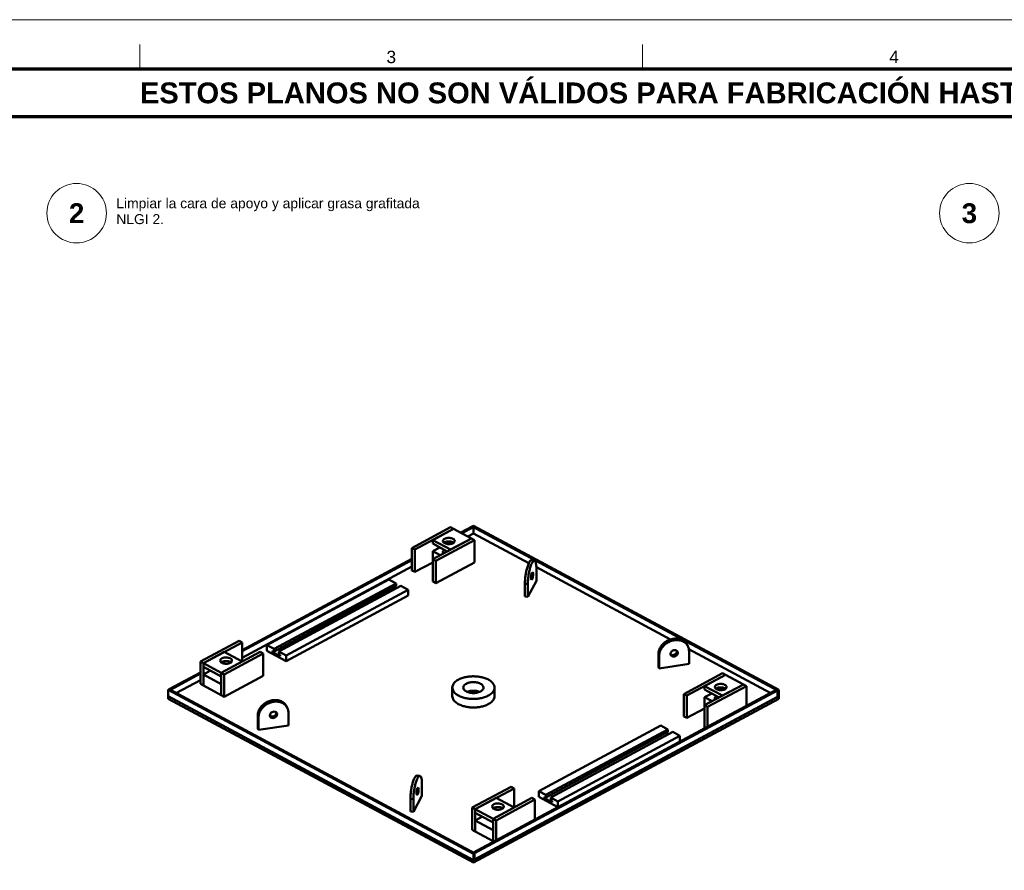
# Model space of a CAD drawing. Header units: millimetres. Extents: x 0 to 841, y 0 to 594.
# Tile 22 of 31: x 199 to 397, y 423 to 594. Entities that reach past the tile are written whole.
import ezdxf
from ezdxf.enums import TextEntityAlignment as Align

# ---------------------------------------------------------------- set-up
doc = ezdxf.new("R2010")
doc.units = ezdxf.units.MM
for name, color, linetype, lineweight in [('FINA', 7, 'CONTINUOUS', 18), ('MARCO', 7, 'CONTINUOUS', 70), ('TXT', 7, 'CONTINUOUS', 25), ('VIS', 7, 'CONTINUOUS', 50)]:
    doc.layers.add(name, color=color, linetype=linetype, lineweight=lineweight)
doc.styles.add('STD', font='LiberationSans-Regular.ttf')
doc.styles.add('STDB', font='LiberationSans-Bold.ttf')

msp = doc.modelspace()

# ---------------------------------------------------------------- linework, layer by layer
at = {"layer": 'FINA'}
for p, q in [((222.75, 584), (222.75, 589)), ((324.12, 584), (324.12, 589))]:
    msp.add_line(p, q, dxfattribs=at)
msp.add_lwpolyline([(0, 0), (841, 0), (841, 594), (0, 594)], close=True, dxfattribs=at)
for centre in [(210, 555), (390, 555)]:
    msp.add_circle(centre, 6, dxfattribs=at)
at = {"layer": 'MARCO'}
for points in [[(20, 10), (831, 10), (831, 584), (20, 584)], [(20, 574.5), (831, 574.5), (831, 584), (20, 584)]]:
    msp.add_lwpolyline(points, close=True, dxfattribs=at)
at = {"layer": 'VIS'}
for points in [[(285.41, 491.7), (277.6, 487.5)], [(286.01, 491.38), (278.2, 487.18)], [(286.01, 491.38), (281.8, 489.12)], [(285.41, 491.7), (286.01, 491.38)], [(286.01, 491.38), (289.62, 489.44)], [(287.44, 490.61), (289.76, 491.85)], [(287.68, 490.48), (290, 491.72)], [(288.88, 489.83), (290, 490.43)], [(289.76, 491.85), (290, 491.98)], [(289.76, 491.85), (351.31, 458.81)], [(289.76, 491.85), (290, 491.72)], [(290, 491.98), (351.55, 458.94)], [(290, 490.43), (290, 491.72)], [(290, 490.43), (301.17, 484.44)], [(289.62, 489.44), (281.8, 485.25)], [(281.8, 488.4), (281.8, 489.12)], [(281.8, 489.12), (285.41, 487.18)], [(281.8, 488.4), (284.74, 486.82)], [(290.22, 489.12), (282.41, 484.92)], [(283.86, 488.92), (283.92, 489.12), (284.06, 489.28), (284.24, 489.39), (284.43, 489.47), (284.63, 489.52), (284.84, 489.55), (285.05, 489.56), (285.26, 489.55), (285.47, 489.52), (285.67, 489.47), (285.86, 489.39), (286.04, 489.28), (286.18, 489.12), (286.24, 488.92)], [(284.21, 488.47), (284.12, 488.52), (284.04, 488.58), (283.97, 488.65), (283.91, 488.73), (283.87, 488.83), (283.86, 488.92)], [(284.07, 488.57), (284.24, 488.68), (284.43, 488.75), (284.64, 488.81), (284.84, 488.84), (285.05, 488.85), (285.26, 488.84), (285.46, 488.81), (285.67, 488.75), (285.86, 488.68), (286.04, 488.57)], [(286.24, 488.92), (286.18, 488.72), (286.04, 488.57), (285.86, 488.45), (285.66, 488.38), (285.45, 488.32), (285.24, 488.29), (285.03, 488.28), (284.82, 488.3), (284.61, 488.33), (284.4, 488.39), (284.21, 488.47)], [(285.45, 488.81), (284.57, 488.34)], [(289.62, 489.44), (285.41, 487.18)], [(289.62, 489.44), (290.22, 489.12)], [(290.22, 484.61), (290.22, 489.12)], [(277.6, 483), (277.6, 487.5)], [(277.6, 487.5), (278.2, 487.18)], [(278.2, 482.68), (278.2, 487.18)], [(283.25, 487.63), (281.8, 486.85)], [(281.8, 485.25), (281.8, 486.85)], [(281.8, 486.85), (283.3, 486.05)], [(283.86, 486.66), (283.87, 486.76), (283.91, 486.85), (283.97, 486.93), (284.04, 487), (284.12, 487.06), (284.21, 487.11)], [(283.96, 486.4), (283.93, 486.44), (283.91, 486.48), (283.89, 486.52), (283.87, 486.57), (283.86, 486.61), (283.86, 486.66)], [(243.38, 466.95), (277.6, 485.32)], [(243.38, 466.69), (277.6, 485.07)], [(281.8, 484.61), (278.2, 482.68)], [(281.8, 480.74), (281.8, 485.25)], [(281.8, 485.25), (282.41, 484.92)], [(282.41, 480.42), (282.41, 484.92)], [(290.22, 484.61), (282.41, 480.42)], [(301.72, 485.05), (301.53, 484.98), (301.39, 484.83), (301.27, 484.65), (301.18, 484.46), (301.09, 484.27), (301.02, 484.07), (300.95, 483.87), (300.88, 483.67), (300.82, 483.47), (300.77, 483.26), (300.72, 483.06), (300.67, 482.85), (300.63, 482.65), (300.59, 482.44), (300.56, 482.23), (300.52, 482.02), (300.49, 481.82), (300.47, 481.61), (300.44, 481.4), (300.42, 481.19), (300.41, 480.98), (300.4, 480.77), (300.39, 480.56), (300.39, 480.34)], [(302.31, 484.96), (302.12, 484.89), (301.97, 484.74), (301.86, 484.56), (301.77, 484.37), (301.68, 484.18), (301.6, 483.98), (301.54, 483.78), (301.47, 483.58), (301.41, 483.38), (301.36, 483.17), (301.31, 482.97), (301.26, 482.76), (301.22, 482.56), (301.18, 482.35), (301.14, 482.14), (301.11, 481.93), (301.08, 481.73), (301.05, 481.52), (301.03, 481.31), (301.01, 481.1), (301, 480.89), (300.98, 480.68), (300.98, 480.47), (300.97, 480.25)], [(302.31, 484.96), (301.72, 485.05)], [(302.69, 483.48), (302.69, 483.71), (302.68, 483.94), (302.66, 484.17), (302.62, 484.39), (302.57, 484.61), (302.48, 484.82), (302.31, 484.96)], [(243.38, 465.4), (277.6, 483.77)], [(277.6, 483), (278.2, 482.68)], [(301.72, 481.11), (301.63, 481.32), (301.63, 481.55), (301.64, 481.78), (301.68, 482.01), (301.73, 482.24), (301.81, 482.46), (301.95, 482.63)], [(301.95, 482.63), (302, 482.58), (302.02, 482.52), (302.03, 482.46), (302.04, 482.39), (302.04, 482.33), (302.04, 482.26)], [(302.69, 483.62), (329.75, 469.09)], [(302.69, 480.9), (302.69, 483.48)], [(248.37, 467.94), (272.97, 481.15)], [(272.97, 481.15), (274.41, 480.37)], [(281.8, 480.74), (282.41, 480.42)], [(300.97, 477.67), (302.69, 480.9)], [(301.62, 481.48), (301.66, 481.62), (301.69, 481.75), (301.72, 481.89), (301.73, 482.03), (301.75, 482.16), (301.75, 482.3)], [(302.04, 482.26), (302.04, 482.06), (302.01, 481.85), (301.97, 481.65), (301.92, 481.45), (301.85, 481.26), (301.72, 481.11)], [(249.81, 467.16), (274.41, 480.37)], [(249.81, 466.65), (274.41, 479.86)], [(250.77, 466.65), (275.37, 479.86)], [(252.22, 465.87), (276.82, 479.08)], [(274.14, 479.71), (274.63, 479.45)], [(274.41, 480.37), (274.41, 479.86)], [(275.37, 479.86), (276.82, 479.08)], [(276.82, 477.93), (276.82, 479.08)], [(300.97, 480.25), (300.39, 480.34)], [(300.39, 480.34), (300.39, 477.76)], [(300.97, 480.25), (300.97, 477.67)], [(252.22, 464.73), (276.82, 477.93)], [(300.97, 477.67), (300.39, 477.76)], [(234.97, 464.62), (242.78, 468.81)], [(243.38, 468.49), (242.78, 468.81)], [(333.07, 468.05), (332.96, 468.23), (332.84, 468.4), (332.7, 468.55), (332.54, 468.69), (332.38, 468.81), (332.2, 468.92), (332.02, 469.02), (331.83, 469.09), (331.63, 469.16), (331.43, 469.2), (331.22, 469.24), (331.02, 469.26), (330.81, 469.26), (330.6, 469.25), (330.4, 469.23), (330.19, 469.2), (329.99, 469.16), (329.79, 469.1), (329.59, 469.04), (329.4, 468.96), (329.21, 468.87), (329.03, 468.78), (328.85, 468.67), (328.68, 468.55), (328.51, 468.43), (328.36, 468.29), (328.21, 468.15), (328.06, 468), (327.93, 467.84), (327.81, 467.67), (327.7, 467.5), (327.6, 467.32), (327.51, 467.13), (327.44, 466.94), (327.38, 466.74), (327.33, 466.53), (327.31, 466.33), (327.3, 466.12)], [(333.24, 467.74), (333.13, 467.91), (333.01, 468.08), (332.87, 468.23), (332.71, 468.37), (332.55, 468.5), (332.37, 468.61), (332.19, 468.7), (331.99, 468.78), (331.8, 468.84), (331.59, 468.89), (331.39, 468.92), (331.18, 468.94), (330.98, 468.95), (330.77, 468.94), (330.56, 468.92), (330.36, 468.89), (330.16, 468.84), (329.96, 468.79), (329.76, 468.72), (329.57, 468.64), (329.38, 468.56), (329.2, 468.46), (329.02, 468.35), (328.85, 468.24), (328.68, 468.11), (328.52, 467.98), (328.37, 467.83), (328.23, 467.68), (328.1, 467.52), (327.98, 467.36), (327.87, 467.18), (327.77, 467), (327.68, 466.81), (327.61, 466.62), (327.55, 466.42), (327.5, 466.22), (327.48, 466.01), (327.47, 465.81)], [(235.57, 464.29), (243.38, 468.49)], [(235.57, 464.29), (239.77, 466.55)], [(239.17, 462.36), (246.99, 466.55)], [(243.38, 464.62), (239.77, 466.55)], [(243.38, 464.62), (243.38, 468.49)], [(247.59, 466.23), (246.99, 466.55)], [(248.37, 466.79), (248.37, 467.94)], [(248.37, 467.94), (249.81, 467.16)], [(248.37, 466.79), (252.22, 464.73)], [(249.52, 466.8), (249.52, 466.52)], [(249.52, 466.8), (249.81, 466.65)], [(249.52, 466.52), (249.79, 466.66)], [(249.81, 467.16), (249.81, 466.65)], [(250.77, 466.65), (252.22, 465.87)], [(250.77, 466.65), (250.77, 466.13)], [(329.8, 465.91), (329.74, 466.12), (329.77, 466.33), (329.86, 466.53), (330, 466.69), (330.18, 466.82), (330.39, 466.89), (330.6, 466.92), (330.82, 466.89), (331.01, 466.79), (331.15, 466.63)], [(329.74, 466.08), (329.93, 465.97), (330.14, 465.93), (330.36, 465.95), (330.56, 466.02), (330.75, 466.14), (330.9, 466.29), (331, 466.48), (331.04, 466.7)], [(329.76, 465.99), (329.92, 465.86), (330.11, 465.79), (330.31, 465.77), (330.51, 465.81), (330.7, 465.89), (330.86, 466), (331, 466.16), (331.09, 466.34), (331.13, 466.54)], [(331.04, 466.7), (331.04, 466.71), (331.04, 466.72), (331.04, 466.73), (331.04, 466.74), (331.04, 466.76), (331.04, 466.77)], [(331.13, 466.54), (331.12, 466.57), (331.12, 466.59), (331.12, 466.62), (331.11, 466.65), (331.11, 466.68), (331.1, 466.7)], [(331.15, 466.63), (331.17, 466.59), (331.18, 466.55), (331.19, 466.51), (331.2, 466.47), (331.21, 466.42), (331.21, 466.38)], [(333.24, 467.74), (333.07, 468.05)], [(333.48, 466.73), (333.47, 466.9), (333.45, 467.08), (333.42, 467.25), (333.37, 467.42), (333.31, 467.58), (333.24, 467.74)], [(333.45, 467.11), (349.86, 458.29)], [(333.48, 464.15), (333.48, 466.73)], [(235.57, 464.29), (234.97, 464.62)], [(234.97, 460.11), (234.97, 464.62)], [(238.94, 464.81), (239.01, 465.01), (239.15, 465.17), (239.33, 465.28), (239.53, 465.36), (239.73, 465.41), (239.94, 465.44), (240.15, 465.45), (240.37, 465.44), (240.58, 465.4), (240.78, 465.35), (240.98, 465.26)], [(241.32, 464.81), (241.27, 464.61), (241.13, 464.46), (240.95, 464.34), (240.75, 464.26), (240.55, 464.21), (240.34, 464.18), (240.13, 464.17), (239.93, 464.18), (239.72, 464.21), (239.51, 464.26), (239.32, 464.34), (239.14, 464.46), (239, 464.61), (238.94, 464.81)], [(239.15, 464.45), (239.33, 464.56), (239.53, 464.64), (239.73, 464.69), (239.94, 464.72), (240.16, 464.73), (240.37, 464.72), (240.58, 464.68), (240.78, 464.63), (240.98, 464.54)], [(239.17, 462.36), (243.38, 464.62)], [(239.77, 462.03), (247.59, 466.23)], [(240.98, 465.26), (241.06, 465.21), (241.14, 465.15), (241.21, 465.08), (241.27, 465), (241.31, 464.91), (241.32, 464.81)], [(240.98, 464.54), (241, 464.53), (241.03, 464.52), (241.05, 464.5), (241.07, 464.48), (241.1, 464.47), (241.12, 464.45)], [(247.59, 461.73), (247.59, 466.23)], [(249.52, 466.52), (251.06, 465.69)], [(250.77, 466.13), (251.06, 465.98)], [(251.06, 465.98), (251.06, 465.69)], [(252.22, 464.73), (252.22, 465.87)], [(327.47, 465.81), (327.3, 466.12)], [(327.3, 466.12), (327.3, 463.54)], [(327.47, 465.81), (327.47, 463.22)], [(331.21, 466.38), (331.17, 466.17), (331.07, 465.98), (330.93, 465.83), (330.75, 465.71), (330.55, 465.64), (330.33, 465.61), (330.12, 465.65), (329.94, 465.75), (329.8, 465.91)], [(235.57, 459.79), (235.57, 464.29)], [(239.17, 462.36), (235.57, 464.29)], [(235.57, 463.58), (235.57, 464.29)], [(239.17, 461.64), (235.57, 463.58)], [(235.57, 462.03), (237.01, 462.8)], [(239.66, 464.22), (239.77, 464.29)], [(239.98, 464.18), (239.77, 464.29)], [(327.47, 463.22), (327.3, 463.54)], [(327.47, 463.22), (333.48, 464.15)], [(228.69, 459.07), (234.97, 462.44)], [(228.93, 458.94), (234.97, 462.18)], [(230.14, 458.29), (234.97, 460.89)], [(239.17, 460.09), (235.57, 462.03)], [(235.57, 459.79), (235.57, 462.03)], [(239.77, 462.03), (239.17, 462.36)], [(239.17, 457.85), (239.17, 462.36)], [(239.17, 461.64), (239.17, 462.36)], [(239.77, 457.53), (239.77, 462.03)], [(239.77, 457.53), (247.59, 461.73)], [(294.25, 459.37), (294.23, 459.57), (294.18, 459.77), (294.1, 459.96), (294, 460.14), (293.88, 460.3), (293.74, 460.46), (293.58, 460.59), (293.42, 460.72), (293.25, 460.84), (293.08, 460.94), (292.89, 461.04), (292.71, 461.13), (292.52, 461.21), (292.33, 461.28), (292.13, 461.34), (291.93, 461.4), (291.73, 461.45), (291.53, 461.5), (291.33, 461.54), (291.13, 461.57), (290.92, 461.6), (290.72, 461.62), (290.51, 461.63), (290.31, 461.64), (290.1, 461.65), (289.9, 461.65), (289.69, 461.64), (289.49, 461.63), (289.28, 461.62), (289.08, 461.6), (288.87, 461.57), (288.67, 461.54), (288.47, 461.5), (288.27, 461.45), (288.07, 461.4), (287.87, 461.34), (287.67, 461.28), (287.48, 461.21), (287.29, 461.13), (287.11, 461.04), (286.92, 460.94), (286.75, 460.84), (286.58, 460.72), (286.42, 460.59), (286.26, 460.46), (286.12, 460.3), (286, 460.14), (285.9, 459.96), (285.82, 459.77), (285.77, 459.57), (285.75, 459.37)], [(340.23, 462.27), (332.41, 458.07)], [(340.83, 461.95), (333.01, 457.75)], [(340.83, 461.95), (336.62, 459.69)], [(340.23, 462.27), (340.83, 461.95)], [(340.83, 461.95), (344.43, 460.01)], [(228.45, 458.94), (228.69, 459.07)], [(228.45, 457.65), (228.45, 458.94)], [(228.45, 458.94), (290, 425.89)], [(228.69, 459.07), (290.24, 426.02)], [(228.69, 459.07), (228.93, 458.94)], [(235.57, 459.79), (234.97, 460.11)], [(239.17, 457.85), (235.57, 459.79)], [(239.17, 457.85), (239.17, 460.09)], [(285.75, 459.37), (285.77, 459.16), (285.82, 458.96), (285.9, 458.77), (286.01, 458.59), (286.13, 458.42), (286.28, 458.27), (286.43, 458.13), (286.6, 458), (286.77, 457.89), (286.95, 457.78), (287.14, 457.68), (287.33, 457.6), (287.52, 457.52), (287.72, 457.44), (287.91, 457.38), (288.12, 457.32), (288.32, 457.27), (288.52, 457.23), (288.73, 457.19), (288.93, 457.16), (289.14, 457.13), (289.35, 457.11), (289.56, 457.1), (289.77, 457.09), (289.97, 457.09), (290.18, 457.09), (290.39, 457.1), (290.6, 457.11), (290.81, 457.13), (291.02, 457.15), (291.22, 457.18), (291.43, 457.22), (291.63, 457.26), (291.84, 457.31), (292.04, 457.37), (292.24, 457.43), (292.43, 457.5), (292.63, 457.58), (292.82, 457.66), (293.01, 457.76)], [(285.75, 459.37), (285.75, 457.65)], [(287.96, 459.37), (288, 459.57), (288.09, 459.76), (288.23, 459.92), (288.4, 460.05), (288.58, 460.15), (288.77, 460.24), (288.97, 460.31), (289.17, 460.37), (289.37, 460.41), (289.58, 460.44), (289.79, 460.46), (290, 460.46), (290.21, 460.46), (290.42, 460.44), (290.63, 460.41), (290.83, 460.37), (291.03, 460.31), (291.23, 460.24), (291.42, 460.15), (291.6, 460.05), (291.77, 459.92), (291.91, 459.76), (292, 459.57), (292.04, 459.37)], [(291.44, 458.59), (291.25, 458.5), (291.05, 458.43), (290.85, 458.37), (290.64, 458.33), (290.44, 458.3), (290.23, 458.28), (290.01, 458.27), (289.8, 458.28), (289.59, 458.3), (289.38, 458.32), (289.18, 458.37), (288.97, 458.42), (288.77, 458.49), (288.58, 458.58), (288.4, 458.69), (288.24, 458.82), (288.1, 458.98), (288, 459.16), (287.96, 459.37)], [(288.74, 458.51), (288.94, 458.58), (289.15, 458.64), (289.36, 458.69), (289.57, 458.72), (289.78, 458.74), (290, 458.74), (290.22, 458.74), (290.43, 458.72), (290.64, 458.69), (290.85, 458.64), (291.06, 458.58), (291.26, 458.51)], [(288.74, 458.51), (288.94, 458.58), (289.15, 458.64), (289.36, 458.69), (289.57, 458.72), (289.78, 458.74), (290, 458.74), (290.22, 458.74), (290.43, 458.72), (290.64, 458.69), (290.85, 458.64), (291.06, 458.58), (291.26, 458.51)], [(290, 426.15), (351.07, 458.94)], [(290.24, 426.02), (351.31, 458.81)], [(292.04, 459.37), (292.02, 459.2), (291.95, 459.04), (291.85, 458.9), (291.73, 458.79), (291.59, 458.68), (291.44, 458.59)], [(293.01, 457.76), (293.19, 457.86), (293.37, 457.98), (293.54, 458.11), (293.7, 458.25), (293.85, 458.4), (293.98, 458.57), (294.09, 458.75), (294.18, 458.95), (294.23, 459.16), (294.25, 459.37)], [(294.25, 459.37), (294.25, 457.65)], [(344.43, 460.01), (336.62, 455.82)], [(336.62, 458.97), (336.62, 459.69)], [(336.62, 459.69), (340.23, 457.75)], [(336.62, 458.97), (339.56, 457.39)], [(345.03, 459.69), (337.22, 455.49)], [(338.68, 459.49), (338.73, 459.69), (338.87, 459.85), (339.05, 459.96), (339.25, 460.04), (339.45, 460.09), (339.66, 460.12), (339.87, 460.13), (340.07, 460.12), (340.28, 460.09), (340.49, 460.04), (340.68, 459.96), (340.86, 459.85), (341, 459.69), (341.06, 459.49)], [(339.02, 459.04), (338.94, 459.09), (338.86, 459.15), (338.79, 459.22), (338.73, 459.3), (338.69, 459.4), (338.68, 459.49)], [(338.88, 459.14), (339.06, 459.25), (339.25, 459.32), (339.45, 459.38), (339.66, 459.41), (339.87, 459.42), (340.07, 459.41), (340.28, 459.38), (340.48, 459.32), (340.67, 459.25), (340.85, 459.14)], [(341.06, 459.49), (340.99, 459.29), (340.85, 459.14), (340.67, 459.02), (340.47, 458.95), (340.27, 458.89), (340.06, 458.86), (339.85, 458.86), (339.63, 458.87), (339.42, 458.9), (339.22, 458.96), (339.02, 459.04)], [(340.27, 459.38), (339.39, 458.91)], [(344.43, 460.01), (340.23, 457.75)], [(344.43, 460.01), (345.03, 459.69)], [(345.03, 455.7), (345.03, 459.69)], [(351.07, 458.94), (351.31, 458.81)], [(351.31, 458.81), (351.55, 458.94)], [(351.31, 457.52), (351.31, 458.81)], [(351.31, 457.52), (351.31, 458.81)], [(351.55, 457.65), (351.55, 458.94)], [(228.45, 457.13), (228.45, 457.65)], [(228.45, 457.65), (290, 424.6)], [(228.45, 457.65), (290, 424.6)], [(228.45, 457.13), (290, 424.09)], [(239.77, 457.53), (239.17, 457.85)], [(246.52, 453.73), (246.53, 453.94), (246.55, 454.14), (246.6, 454.35), (246.66, 454.54), (246.73, 454.74), (246.82, 454.93), (246.92, 455.11), (247.03, 455.28), (247.15, 455.45), (247.28, 455.61), (247.43, 455.76), (247.58, 455.9), (247.73, 456.04), (247.9, 456.16), (248.07, 456.28), (248.25, 456.38), (248.43, 456.48), (248.62, 456.57), (248.81, 456.65), (249.01, 456.71), (249.21, 456.77), (249.41, 456.81), (249.62, 456.84), (249.82, 456.86), (250.03, 456.87), (250.24, 456.86), (250.44, 456.85), (250.65, 456.81), (250.85, 456.76), (251.05, 456.7), (251.24, 456.62), (251.42, 456.53), (251.6, 456.42), (251.76, 456.3), (251.92, 456.16), (252.06, 456.01), (252.18, 455.84), (252.29, 455.66)], [(285.75, 457.65), (285.77, 457.44), (285.82, 457.24), (285.9, 457.05), (286.01, 456.87), (286.13, 456.7), (286.28, 456.55), (286.43, 456.41), (286.6, 456.28), (286.77, 456.16), (286.95, 456.06), (287.14, 455.96), (287.33, 455.87), (287.52, 455.8), (287.72, 455.72), (287.91, 455.66), (288.12, 455.6), (288.32, 455.55), (288.52, 455.51), (288.73, 455.47), (288.93, 455.44), (289.14, 455.41), (289.35, 455.39), (289.56, 455.38), (289.77, 455.37), (289.97, 455.37), (290.18, 455.37), (290.39, 455.38), (290.6, 455.39), (290.81, 455.41), (291.02, 455.43), (291.22, 455.46), (291.43, 455.5), (291.63, 455.54), (291.84, 455.59), (292.04, 455.65), (292.24, 455.71), (292.43, 455.78), (292.63, 455.85), (292.82, 455.94), (293.01, 456.03)], [(290, 424.6), (351.55, 457.65)], [(290, 424.09), (351.55, 457.13)], [(290.24, 424.73), (351.31, 457.52)], [(293.01, 456.03), (293.19, 456.14), (293.37, 456.26), (293.54, 456.39), (293.7, 456.53), (293.85, 456.68), (293.98, 456.85), (294.09, 457.03), (294.18, 457.23), (294.23, 457.44), (294.25, 457.65)], [(332.41, 453.57), (332.41, 458.07)], [(332.41, 458.07), (333.01, 457.75)], [(333.01, 453.25), (333.01, 457.75)], [(338.06, 458.2), (336.62, 457.42)], [(336.62, 455.82), (336.62, 457.42)], [(336.62, 457.42), (338.12, 456.62)], [(338.68, 457.23), (338.69, 457.33), (338.73, 457.42), (338.79, 457.5), (338.86, 457.57), (338.94, 457.63), (339.02, 457.68)], [(338.77, 456.97), (338.75, 457.01), (338.72, 457.05), (338.7, 457.09), (338.69, 457.14), (338.68, 457.18), (338.68, 457.23)], [(351.31, 457.52), (351.55, 457.65)], [(351.55, 457.13), (351.55, 457.65)], [(246.69, 453.41), (246.7, 453.62), (246.72, 453.83), (246.77, 454.03), (246.83, 454.23), (246.9, 454.42), (246.99, 454.61), (247.09, 454.79), (247.2, 454.97), (247.32, 455.13), (247.45, 455.29), (247.59, 455.44), (247.74, 455.59), (247.9, 455.72), (248.07, 455.85), (248.24, 455.96), (248.42, 456.07), (248.6, 456.17), (248.79, 456.25), (248.98, 456.33), (249.18, 456.4), (249.38, 456.45), (249.58, 456.5), (249.78, 456.53), (249.99, 456.55), (250.2, 456.55), (250.4, 456.55), (250.61, 456.53), (250.81, 456.5), (251.02, 456.45), (251.21, 456.39), (251.41, 456.31), (251.59, 456.21), (251.77, 456.11), (251.93, 455.98), (252.09, 455.84), (252.23, 455.69), (252.35, 455.52), (252.46, 455.35)], [(252.29, 455.66), (252.46, 455.35)], [(252.46, 455.35), (252.53, 455.19), (252.59, 455.02), (252.64, 454.86), (252.67, 454.69), (252.7, 454.51), (252.7, 454.34)], [(336.62, 455.18), (333.01, 453.25)], [(336.62, 451.31), (336.62, 455.82)], [(336.62, 455.82), (337.22, 455.49)], [(337.22, 451.51), (337.22, 455.49)], [(246.52, 451.15), (246.52, 453.73)], [(246.69, 453.41), (246.52, 453.73)], [(246.69, 450.83), (246.69, 453.41)], [(248.96, 453.76), (249, 453.97), (249.1, 454.16), (249.24, 454.32), (249.42, 454.43), (249.62, 454.51), (249.83, 454.53), (250.04, 454.5), (250.23, 454.4), (250.37, 454.24)], [(248.96, 453.69), (249.16, 453.58), (249.38, 453.54), (249.61, 453.56), (249.82, 453.64), (250, 453.77), (250.15, 453.95), (250.24, 454.15), (250.26, 454.38)], [(249.02, 453.52), (249, 453.55), (248.99, 453.59), (248.97, 453.64), (248.97, 453.68), (248.96, 453.72), (248.96, 453.76)], [(250.32, 454.31), (250.34, 454.09), (250.28, 453.88), (250.16, 453.69), (250, 453.54), (249.8, 453.44), (249.59, 453.38), (249.36, 453.39), (249.15, 453.46), (248.98, 453.6)], [(250.37, 454.24), (250.43, 454.03), (250.4, 453.81), (250.31, 453.62), (250.16, 453.45), (249.99, 453.33), (249.78, 453.25), (249.57, 453.22), (249.35, 453.25), (249.16, 453.35), (249.02, 453.52)], [(252.7, 454.34), (252.7, 451.76)], [(332.41, 453.57), (333.01, 453.25)], [(246.69, 450.83), (246.52, 451.15)], [(252.7, 451.76), (246.69, 450.83)], [(303.18, 438.51), (327.78, 451.72)], [(304.63, 437.73), (329.23, 450.94)], [(327.78, 451.72), (329.23, 450.94)], [(329.23, 450.94), (329.23, 450.43)], [(336.62, 451.31), (336.74, 451.25)], [(304.63, 437.22), (329.23, 450.43)], [(305.59, 437.22), (330.19, 450.43)], [(307.03, 436.44), (331.63, 449.65)], [(328.96, 450.28), (329.44, 450.02)], [(330.19, 450.43), (331.63, 449.65)], [(331.63, 448.5), (331.63, 449.65)], [(277.31, 436.97), (277.31, 437.19), (277.32, 437.4), (277.33, 437.61), (277.34, 437.82), (277.36, 438.03), (277.39, 438.24), (277.41, 438.45), (277.44, 438.65), (277.48, 438.86), (277.51, 439.07), (277.55, 439.28), (277.59, 439.48), (277.64, 439.69), (277.69, 439.89), (277.74, 440.1), (277.8, 440.3), (277.87, 440.5), (277.94, 440.7), (278.01, 440.9), (278.1, 441.09), (278.19, 441.28), (278.31, 441.46), (278.45, 441.61), (278.64, 441.68)], [(277.89, 436.88), (277.9, 437.1), (277.9, 437.31), (277.92, 437.52), (277.93, 437.73), (277.95, 437.94), (277.97, 438.15), (278, 438.36), (278.03, 438.56), (278.06, 438.77), (278.1, 438.98), (278.14, 439.19), (278.18, 439.39), (278.23, 439.6), (278.28, 439.8), (278.33, 440.01), (278.39, 440.21), (278.46, 440.41), (278.52, 440.61), (278.6, 440.81), (278.69, 441), (278.78, 441.19), (278.89, 441.37), (279.04, 441.52), (279.23, 441.59)], [(278.64, 441.68), (279.23, 441.59)], [(279.23, 441.59), (279.4, 441.45), (279.49, 441.24), (279.54, 441.02), (279.58, 440.8), (279.6, 440.57), (279.61, 440.34), (279.61, 440.11)], [(278.54, 438.1), (278.55, 438.31), (278.58, 438.52), (278.61, 438.72), (278.67, 438.92), (278.74, 439.11), (278.87, 439.26)], [(278.67, 438.93), (278.67, 438.79), (278.65, 438.66), (278.64, 438.52), (278.61, 438.38), (278.58, 438.24), (278.54, 438.11)], [(278.87, 439.26), (278.96, 439.05), (278.96, 438.82), (278.95, 438.59), (278.91, 438.36), (278.86, 438.13), (278.78, 437.91), (278.64, 437.74)], [(279.61, 440.11), (279.61, 437.53)], [(289.78, 435.19), (297.59, 439.38)], [(290.38, 434.86), (298.2, 439.06)], [(298.2, 439.06), (297.59, 439.38)], [(298.2, 435.19), (298.2, 439.06)], [(277.31, 434.39), (277.31, 436.97)], [(277.89, 436.88), (277.31, 436.97)], [(279.61, 437.53), (277.89, 434.3)], [(277.89, 434.3), (277.89, 436.88)], [(278.64, 437.74), (278.59, 437.78), (278.57, 437.85), (278.56, 437.91), (278.55, 437.97), (278.55, 438.04), (278.54, 438.1)], [(290.38, 434.86), (294.59, 437.12)], [(293.99, 432.93), (301.8, 437.12)], [(298.2, 435.19), (294.59, 437.12)], [(294.59, 432.6), (302.4, 436.8)], [(302.4, 436.8), (301.8, 437.12)], [(302.4, 432.81), (302.4, 436.8)], [(303.18, 437.36), (303.18, 438.51)], [(303.18, 438.51), (304.63, 437.73)], [(303.18, 437.36), (307.03, 435.3)], [(304.34, 437.37), (304.34, 437.09)], [(304.34, 437.37), (304.63, 437.22)], [(304.34, 437.09), (304.6, 437.23)], [(304.34, 437.09), (305.88, 436.26)], [(304.63, 437.73), (304.63, 437.22)], [(305.59, 437.22), (307.03, 436.44)], [(305.59, 437.22), (305.59, 436.7)], [(290.38, 434.86), (289.78, 435.19)], [(289.78, 430.68), (289.78, 435.19)], [(290.38, 430.36), (290.38, 434.86)], [(293.99, 432.93), (290.38, 434.86)], [(290.38, 434.15), (290.38, 434.86)], [(293.76, 435.38), (293.82, 435.58), (293.96, 435.74), (294.14, 435.85), (294.34, 435.93), (294.55, 435.98), (294.76, 436.01), (294.97, 436.02), (295.18, 436.01), (295.39, 435.97), (295.6, 435.92), (295.79, 435.83)], [(296.14, 435.38), (296.08, 435.18), (295.94, 435.03), (295.76, 434.91), (295.57, 434.83), (295.37, 434.78), (295.16, 434.75), (294.95, 434.74), (294.74, 434.75), (294.53, 434.78), (294.33, 434.83), (294.14, 434.91), (293.96, 435.03), (293.82, 435.18), (293.76, 435.38)], [(293.96, 435.02), (294.14, 435.13), (294.34, 435.21), (294.55, 435.26), (294.76, 435.29), (294.97, 435.3), (295.18, 435.29), (295.39, 435.25), (295.6, 435.2), (295.79, 435.11)], [(293.99, 432.93), (298.2, 435.19)], [(294.47, 434.79), (294.59, 434.86)], [(294.79, 434.75), (294.59, 434.86)], [(295.79, 435.83), (295.88, 435.78), (295.96, 435.72), (296.03, 435.65), (296.09, 435.57), (296.13, 435.48), (296.14, 435.38)], [(295.79, 435.11), (295.82, 435.1), (295.84, 435.09), (295.86, 435.07), (295.89, 435.05), (295.91, 435.04), (295.93, 435.02)], [(305.59, 436.7), (305.88, 436.55)], [(305.88, 436.55), (305.88, 436.26)], [(307.03, 435.3), (307.03, 436.44)], [(277.89, 434.3), (277.31, 434.39)], [(293.99, 432.21), (290.38, 434.15)], [(290.38, 432.6), (291.82, 433.37)], [(294.59, 432.6), (293.99, 432.93)], [(293.99, 428.42), (293.99, 432.93)], [(293.99, 432.21), (293.99, 432.93)], [(293.99, 430.66), (290.38, 432.6)], [(290.38, 430.36), (290.38, 432.6)], [(294.59, 428.62), (294.59, 432.6)], [(290.38, 430.36), (289.78, 430.68)], [(293.99, 428.42), (290.38, 430.36)], [(293.99, 428.42), (293.99, 430.66)], [(294.11, 428.36), (293.99, 428.42)], [(290, 426.15), (290.24, 426.02)], [(290, 425.89), (290.24, 426.02)], [(290, 424.6), (290, 425.89)], [(290.24, 424.73), (290.24, 426.02)], [(290.24, 424.73), (290.24, 426.02)], [(290, 424.6), (290.24, 424.73)], [(290, 424.09), (290, 424.6)]]:
    msp.add_lwpolyline(points, dxfattribs=at)

# ---------------------------------------------------------------- texts
at = {"layer": 'TXT'}
for s, height, style, p in [('3', 2.5, 'STD', (273.44, 586.5)), ('4', 2.5, 'STD', (374.81, 586.5)), ('ESTOS PLANOS NO SON VÁLIDOS PARA FABRICACIÓN HASTA SU REVISIÓN Y APROBACIÓN POR UN INGENIERO CALCULISTA HABILITADO.', 4.2, 'STDB', (425.5, 579.25)), ('2', 4, 'STDB', (210, 555)), ('3', 4, 'STDB', (390, 555))]:
    msp.add_text(s, height=height, dxfattribs=dict(at, style=style)).set_placement(p, align=Align.MIDDLE_CENTER)
at = {"layer": 'TXT', "style": 'STD'}
for s, p in [('Limpiar la cara de apoyo y aplicar grasa grafitada', (218, 558)), ('NLGI 2.', (218, 554.8))]:
    msp.add_text(s, height=2, dxfattribs=at).set_placement(p, align=Align.TOP_LEFT)

doc.saveas('drawing.dxf')
